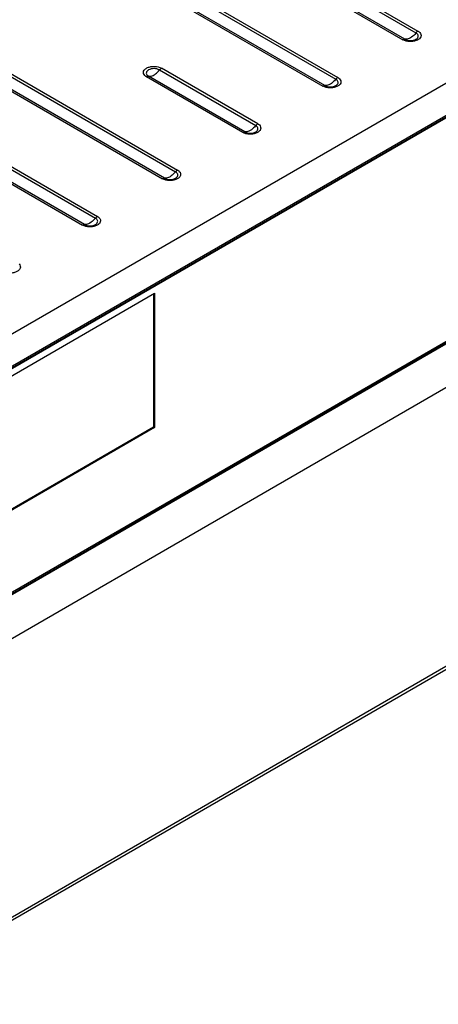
# Model space of a CAD drawing. Header units: millimetres. Extents: x 90 to 697, y 280 to 818.
# Tile 3 of 5: x 329 to 477, y 280 to 628. Entities that reach past the tile are written whole.
import ezdxf

# ---------------------------------------------------------------- set-up
doc = ezdxf.new("R2010")
doc.units = ezdxf.units.MM
doc.header["$LTSCALE"] = 71.432135
doc.layers.get('0').update_dxf_attribs({"linetype": 'CONTINUOUS'})

msp = doc.modelspace()

# ---------------------------------------------------------------- linework, layer by layer
at = {"color": 7, "linetype": 'Continuous'}
for p, q in [((673.56, 704.71), (290.04, 483.28)), ((362.48, 684.51), (469.25, 622.87)), ((363.18, 685.14), (469.96, 623.49)), ((357.89, 682.08), (464.66, 620.44)), ((465.37, 620.63), (358.6, 682.27)), ((334.19, 668.18), (440.97, 606.54)), ((334.9, 668.81), (441.67, 607.16)), ((329.61, 665.75), (436.38, 604.11)), ((437.09, 604.3), (330.31, 665.94)), ((567.58, 655.77), (310.12, 507.13)), ((296.76, 487.57), (578.54, 650.26)), ((578.89, 650.87), (297.11, 488.18)), ((277.62, 635.52), (384.4, 573.88)), ((278.33, 636.15), (385.1, 574.5)), ((273.04, 633.09), (379.81, 571.45)), ((380.52, 571.64), (273.74, 633.28)), ((673.56, 625.87), (290.04, 404.45)), ((296.76, 407.92), (673.56, 625.47)), ((673.56, 625.06), (297.11, 407.72)), ((249.34, 619.19), (356.11, 557.55)), ((250.05, 619.82), (356.82, 558.17)), ((244.75, 616.76), (351.53, 555.12)), ((352.23, 555.31), (245.46, 616.95)), ((297.11, 392.37), (673.56, 609.71)), ((408.8, 587.97), (374.86, 607.56)), ((378.74, 609.8), (412.68, 590.21)), ((413.39, 590.83), (379.45, 610.43)), ((408.1, 587.78), (374.15, 607.37)), ((299.94, 486.55), (377.01, 531.05)), ((376.66, 530.84), (376.66, 483.9)), ((377.01, 531.05), (377.01, 483.69)), ((275.28, 280.36), (674.44, 510.81)), ((675.06, 512.18), (275.9, 281.73)), ((376.66, 483.9), (299.94, 439.6)), ((377.01, 483.69), (299.94, 439.19)), ((376.66, 483.9), (377.01, 483.69))]:
    msp.add_line(p, q, dxfattribs=at)
for points, knots in [([(470.56, 623.04), (470.76, 622.84), (471.08, 622.36), (471.05, 621.47), (470.47, 620.73), (469.55, 620.18), (468.37, 619.85), (466.68, 619.74), (465.38, 620.02), (464.66, 620.44)], [0, 0, 0, 0, 0.099138, 0.188797, 0.289947, 0.41369, 0.557797, 0.71239, 1, 1, 1, 1]), ([(469.25, 622.87), (469.11, 622.69), (468.54, 622.03), (467.86, 621.47), (467.31, 621.15)], [0, 0, 0, 0, 0.266266, 1, 1, 1, 1]), ([(469.96, 623.49), (469.89, 623.46), (469.63, 623.28), (469.4, 623.06), (469.25, 622.87)], [0, 0, 0, 0, 0.232517, 1, 1, 1, 1]), ([(469.69, 622.53), (469.66, 622.57), (469.53, 622.69), (469.37, 622.8), (469.25, 622.87)], [0, 0, 0, 0, 0.236517, 1, 1, 1, 1]), ([(469.25, 620.63), (469.6, 620.83), (470.09, 621.28), (470.05, 622.09), (469.83, 622.4), (469.69, 622.53)], [0, 0, 0, 0, 0.52381, 0.748987, 1, 1, 1, 1]), ([(469.96, 623.49), (470.01, 623.46), (470.23, 623.33), (470.43, 623.17), (470.56, 623.04)], [0, 0, 0, 0, 0.264013, 1, 1, 1, 1]), ([(465.37, 620.63), (465.31, 620.63), (465.07, 620.63), (464.83, 620.53), (464.66, 620.44)], [0, 0, 0, 0, 0.22457, 1, 1, 1, 1]), ([(467.31, 621.15), (467.15, 621.05), (466.55, 620.75), (465.85, 620.58), (465.37, 620.63)], [0, 0, 0, 0, 0.279722, 1, 1, 1, 1]), ([(465.37, 620.63), (465.95, 620.29), (467.31, 620.03), (468.67, 620.29), (469.25, 620.63)], [0, 0, 0, 0, 0.500017, 1, 1, 1, 1]), ([(373.55, 607.83), (373.35, 608.03), (373.03, 608.5), (373.06, 609.39), (373.64, 610.14), (374.56, 610.69), (375.74, 611.02), (377.43, 611.12), (378.73, 610.84), (379.45, 610.43)], [0, 0, 0, 0, 0.099138, 0.188797, 0.289947, 0.41369, 0.557797, 0.71239, 1, 1, 1, 1]), ([(374.15, 607.37), (374.1, 607.41), (373.88, 607.54), (373.68, 607.7), (373.55, 607.83)], [0, 0, 0, 0, 0.264013, 1, 1, 1, 1]), ([(374.86, 609.8), (374.51, 609.6), (374.02, 609.15), (374.06, 608.34), (374.28, 608.03), (374.42, 607.9)], [0, 0, 0, 0, 0.523881, 0.749056, 1, 1, 1, 1]), ([(374.15, 607.37), (374.21, 607.41), (374.43, 607.52), (374.68, 607.58), (374.86, 607.56)], [0, 0, 0, 0, 0.27974, 1, 1, 1, 1]), ([(374.42, 607.9), (374.45, 607.86), (374.59, 607.74), (374.74, 607.63), (374.86, 607.56)], [0, 0, 0, 0, 0.236517, 1, 1, 1, 1]), ([(378.74, 609.8), (378.16, 610.14), (376.8, 610.4), (375.44, 610.14), (374.86, 609.8)], [0, 0, 0, 0, 0.500117, 1, 1, 1, 1]), ([(374.86, 607.56), (375.01, 607.55), (375.69, 607.56), (376.35, 607.82), (376.8, 608.08)], [0, 0, 0, 0, 0.224587, 1, 1, 1, 1]), ([(376.8, 608.08), (376.97, 608.19), (377.7, 608.66), (378.32, 609.29), (378.74, 609.8)], [0, 0, 0, 0, 0.232517, 1, 1, 1, 1]), ([(378.74, 609.8), (378.79, 609.87), (379, 610.11), (379.25, 610.31), (379.45, 610.43)], [0, 0, 0, 0, 0.266266, 1, 1, 1, 1]), ([(442.27, 606.71), (442.47, 606.51), (442.8, 606.03), (442.76, 605.14), (442.19, 604.4), (441.26, 603.85), (440.08, 603.52), (438.4, 603.41), (437.1, 603.69), (436.38, 604.11)], [0, 0, 0, 0, 0.099138, 0.188797, 0.289947, 0.41369, 0.557797, 0.71239, 1, 1, 1, 1]), ([(437.09, 604.3), (437.03, 604.3), (436.78, 604.3), (436.55, 604.2), (436.38, 604.11)], [0, 0, 0, 0, 0.22457, 1, 1, 1, 1]), ([(439.03, 604.82), (438.86, 604.72), (438.26, 604.42), (437.57, 604.25), (437.09, 604.3)], [0, 0, 0, 0, 0.279722, 1, 1, 1, 1]), ([(437.09, 604.3), (437.66, 603.96), (439.03, 603.7), (440.39, 603.96), (440.97, 604.3)], [0, 0, 0, 0, 0.500017, 1, 1, 1, 1]), ([(440.97, 606.54), (440.82, 606.36), (440.25, 605.7), (439.58, 605.14), (439.03, 604.82)], [0, 0, 0, 0, 0.266266, 1, 1, 1, 1]), ([(441.67, 607.16), (441.61, 607.13), (441.34, 606.95), (441.12, 606.73), (440.97, 606.54)], [0, 0, 0, 0, 0.232517, 1, 1, 1, 1]), ([(441.41, 606.2), (441.38, 606.24), (441.24, 606.36), (441.09, 606.47), (440.97, 606.54)], [0, 0, 0, 0, 0.236517, 1, 1, 1, 1]), ([(440.97, 604.3), (441.31, 604.5), (441.81, 604.95), (441.76, 605.76), (441.54, 606.07), (441.41, 606.2)], [0, 0, 0, 0, 0.52381, 0.748987, 1, 1, 1, 1]), ([(441.67, 607.16), (441.73, 607.13), (441.94, 607), (442.14, 606.84), (442.27, 606.71)], [0, 0, 0, 0, 0.264013, 1, 1, 1, 1]), ([(413.97, 590.4), (414.17, 590.2), (414.51, 589.72), (414.49, 588.83), (413.92, 588.08), (412.99, 587.53), (411.81, 587.19), (410.12, 587.08), (408.81, 587.36), (408.1, 587.78)], [0, 0, 0, 0, 0.099654, 0.18933, 0.290159, 0.413598, 0.557574, 0.712197, 1, 1, 1, 1]), ([(412.68, 590.21), (412.54, 590.03), (411.97, 589.38), (411.29, 588.81), (410.74, 588.49)], [0, 0, 0, 0, 0.266266, 1, 1, 1, 1]), ([(413.39, 590.83), (413.32, 590.8), (413.06, 590.62), (412.83, 590.4), (412.68, 590.21)], [0, 0, 0, 0, 0.232517, 1, 1, 1, 1]), ([(413.11, 589.89), (413.08, 589.92), (412.95, 590.04), (412.8, 590.14), (412.68, 590.21)], [0, 0, 0, 0, 0.237029, 1, 1, 1, 1]), ([(413.39, 590.83), (413.44, 590.8), (413.65, 590.67), (413.84, 590.52), (413.97, 590.4)], [0, 0, 0, 0, 0.263446, 1, 1, 1, 1]), ([(408.8, 587.97), (408.75, 587.97), (408.5, 587.97), (408.26, 587.87), (408.1, 587.78)], [0, 0, 0, 0, 0.22457, 1, 1, 1, 1]), ([(410.74, 588.49), (410.58, 588.39), (409.98, 588.09), (409.29, 587.93), (408.8, 587.97)], [0, 0, 0, 0, 0.279722, 1, 1, 1, 1]), ([(408.8, 587.97), (409.38, 587.63), (410.74, 587.37), (412.11, 587.63), (412.68, 587.97)], [0, 0, 0, 0, 0.500017, 1, 1, 1, 1]), ([(412.68, 587.97), (413.03, 588.17), (413.53, 588.63), (413.47, 589.44), (413.25, 589.75), (413.11, 589.89)], [0, 0, 0, 0, 0.522765, 0.747946, 1, 1, 1, 1]), ([(385.7, 574.05), (385.9, 573.85), (386.23, 573.37), (386.2, 572.48), (385.62, 571.74), (384.7, 571.19), (383.51, 570.86), (381.83, 570.75), (380.53, 571.03), (379.81, 571.45)], [0, 0, 0, 0, 0.099138, 0.188797, 0.289947, 0.41369, 0.557797, 0.71239, 1, 1, 1, 1]), ([(384.4, 573.88), (384.25, 573.7), (383.68, 573.05), (383.01, 572.48), (382.46, 572.16)], [0, 0, 0, 0, 0.266266, 1, 1, 1, 1]), ([(385.1, 574.5), (385.04, 574.47), (384.78, 574.29), (384.55, 574.07), (384.4, 573.88)], [0, 0, 0, 0, 0.232517, 1, 1, 1, 1]), ([(384.84, 573.55), (384.81, 573.58), (384.67, 573.7), (384.52, 573.81), (384.4, 573.88)], [0, 0, 0, 0, 0.236517, 1, 1, 1, 1]), ([(384.4, 571.64), (384.74, 571.84), (385.24, 572.29), (385.19, 573.1), (384.97, 573.41), (384.84, 573.55)], [0, 0, 0, 0, 0.52381, 0.748987, 1, 1, 1, 1]), ([(385.1, 574.5), (385.16, 574.47), (385.37, 574.34), (385.57, 574.18), (385.7, 574.05)], [0, 0, 0, 0, 0.264013, 1, 1, 1, 1]), ([(380.52, 571.64), (380.46, 571.64), (380.22, 571.64), (379.98, 571.54), (379.81, 571.45)], [0, 0, 0, 0, 0.22457, 1, 1, 1, 1]), ([(382.46, 572.16), (382.29, 572.06), (381.69, 571.76), (381, 571.6), (380.52, 571.64)], [0, 0, 0, 0, 0.279722, 1, 1, 1, 1]), ([(380.52, 571.64), (381.09, 571.31), (382.46, 571.04), (383.82, 571.31), (384.4, 571.64)], [0, 0, 0, 0, 0.500017, 1, 1, 1, 1]), ([(357.42, 557.72), (357.62, 557.52), (357.95, 557.04), (357.91, 556.15), (357.34, 555.41), (356.41, 554.86), (355.23, 554.53), (353.55, 554.42), (352.24, 554.71), (351.53, 555.12)], [0, 0, 0, 0, 0.099138, 0.188797, 0.289947, 0.41369, 0.557797, 0.71239, 1, 1, 1, 1]), ([(354.17, 555.83), (354.01, 555.73), (353.41, 555.43), (352.72, 555.27), (352.23, 555.31)], [0, 0, 0, 0, 0.279722, 1, 1, 1, 1]), ([(356.11, 557.55), (355.97, 557.37), (355.4, 556.72), (354.72, 556.15), (354.17, 555.83)], [0, 0, 0, 0, 0.266266, 1, 1, 1, 1]), ([(356.82, 558.17), (356.76, 558.14), (356.49, 557.96), (356.27, 557.74), (356.11, 557.55)], [0, 0, 0, 0, 0.232517, 1, 1, 1, 1]), ([(356.55, 557.22), (356.52, 557.25), (356.39, 557.37), (356.24, 557.48), (356.11, 557.55)], [0, 0, 0, 0, 0.236517, 1, 1, 1, 1]), ([(356.11, 555.31), (356.46, 555.51), (356.95, 555.96), (356.91, 556.77), (356.69, 557.08), (356.55, 557.22)], [0, 0, 0, 0, 0.52381, 0.748987, 1, 1, 1, 1]), ([(356.82, 558.17), (356.88, 558.14), (357.09, 558.01), (357.29, 557.85), (357.42, 557.72)], [0, 0, 0, 0, 0.264013, 1, 1, 1, 1]), ([(352.23, 555.31), (352.18, 555.31), (351.93, 555.31), (351.69, 555.21), (351.53, 555.12)], [0, 0, 0, 0, 0.22457, 1, 1, 1, 1]), ([(352.23, 555.31), (352.81, 554.98), (354.17, 554.71), (355.54, 554.98), (356.11, 555.31)], [0, 0, 0, 0, 0.500017, 1, 1, 1, 1]), ([(329.14, 541.39), (329.34, 541.19), (329.66, 540.71), (329.63, 539.82), (329.05, 539.08), (328.13, 538.53), (326.95, 538.2), (325.26, 538.09), (323.96, 538.38), (323.24, 538.79)], [0, 0, 0, 0, 0.099138, 0.188797, 0.289947, 0.41369, 0.557797, 0.71239, 1, 1, 1, 1])]:
    msp.add_open_spline(points, degree=3, knots=knots, dxfattribs=at)

doc.saveas('drawing.dxf')
